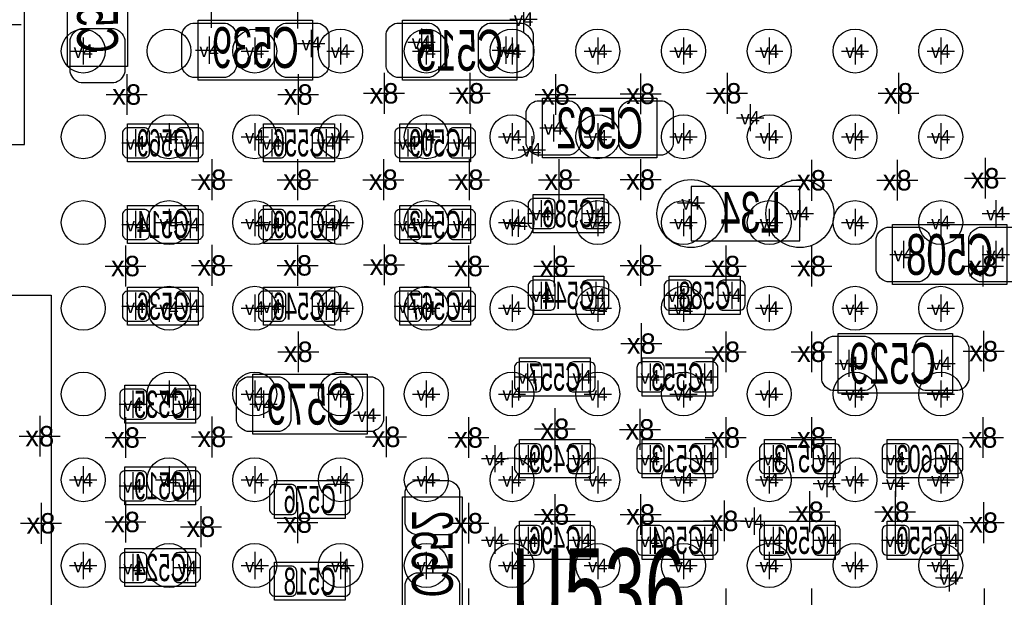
# Model space of a CAD drawing. Extents: x -84 to 336, y -47 to 250.
# Tile 20 of 40: x -29.39 to -20.21, y 34.1 to 39.49. Entities that reach past the tile are written whole.
import ezdxf
from ezdxf.enums import TextEntityAlignment as Align

# ---------------------------------------------------------------- set-up
doc = ezdxf.new("R2010")
doc.units = 0
for name, color, linetype in [('MA_NCLEGEND-1-2', 7, 'CONTINUOUS'), ('MA_NCLEGEND-14-15', 7, 'CONTINUOUS'), ('MA_NCLEGEND-15-16', 7, 'CONTINUOUS'), ('MA_NCLEGEND-2-3', 7, 'CONTINUOUS'), ('MA_NCLEGEND-3-14', 7, 'CONTINUOUS'), ('PG_ASSEMBLY_BOTTOM', 7, 'CONTINUOUS'), ('PIN_BOTTOM', 7, 'CONTINUOUS'), ('PIN_TOP', 7, 'CONTINUOUS'), ('RD_ASSEMBLY_BOTTOM', 7, 'CONTINUOUS'), ('RD_ASSEMBLY_TOP', 7, 'CONTINUOUS')]:
    doc.layers.add(name, color=color, linetype=linetype)

# ---------------------------------------------------------------- blocks, each defined once
blk = doc.blocks.new('FIGURE_CROSS')
for points in [[(0, 0.5), (0, -0.5)], [(-0.5, 0), (0.5, 0)]]:
    blk.add_lwpolyline(points)

msp = doc.modelspace()

# ---------------------------------------------------------------- linework, layer by layer
at = {"layer": 'PG_ASSEMBLY_BOTTOM'}
for points in [[(-29.346144, 38.325044), (-29.346144, 40.085264), (-32.406336, 40.085264), (-32.406336, 38.325044), (-29.346144, 38.325044)], [(-27.72664, 38.163754), (-28.38704, 38.163754), (-28.38704, 38.519354), (-27.72664, 38.519354), (-27.72664, 38.163754)], [(-27.11704, 38.519354), (-26.45664, 38.519354), (-26.45664, 38.163754), (-27.11704, 38.163754), (-27.11704, 38.519354)], [(-25.18664, 38.163754), (-25.84704, 38.163754), (-25.84704, 38.519354), (-25.18664, 38.519354), (-25.18664, 38.163754)], [(-24.60244, 37.858954), (-23.94204, 37.858954), (-23.94204, 37.503354), (-24.60244, 37.503354), (-24.60244, 37.858954)], [(-22.11324, 37.935154), (-23.12924, 37.935154), (-23.12924, 37.427154), (-22.11324, 37.427154), (-22.11324, 37.935154)], [(-27.72664, 37.401754), (-28.38704, 37.401754), (-28.38704, 37.757354), (-27.72664, 37.757354), (-27.72664, 37.401754)], [(-27.11704, 37.757354), (-26.45664, 37.757354), (-26.45664, 37.401754), (-27.11704, 37.401754), (-27.11704, 37.757354)], [(-25.18664, 37.401754), (-25.84704, 37.401754), (-25.84704, 37.757354), (-25.18664, 37.757354), (-25.18664, 37.401754)], [(-23.94204, 36.741354), (-24.60244, 36.741354), (-24.60244, 37.096954), (-23.94204, 37.096954), (-23.94204, 36.741354)], [(-23.33244, 37.096954), (-22.67204, 37.096954), (-22.67204, 36.741354), (-23.33244, 36.741354), (-23.33244, 37.096954)], [(-27.72664, 36.639754), (-28.38704, 36.639754), (-28.38704, 36.995354), (-27.72664, 36.995354), (-27.72664, 36.639754)], [(-27.11704, 36.995354), (-26.45664, 36.995354), (-26.45664, 36.639754), (-27.11704, 36.639754), (-27.11704, 36.995354)], [(-25.18664, 36.639754), (-25.84704, 36.639754), (-25.84704, 36.995354), (-25.18664, 36.995354), (-25.18664, 36.639754)], [(-24.06904, 35.979354), (-24.72944, 35.979354), (-24.72944, 36.334954), (-24.06904, 36.334954), (-24.06904, 35.979354)], [(-23.58644, 36.334954), (-22.92604, 36.334954), (-22.92604, 35.979354), (-23.58644, 35.979354), (-23.58644, 36.334954)], [(-27.75204, 35.725354), (-28.41244, 35.725354), (-28.41244, 36.080954), (-27.75204, 36.080954), (-27.75204, 35.725354)], [(-24.06904, 35.217354), (-24.72944, 35.217354), (-24.72944, 35.572954), (-24.06904, 35.572954), (-24.06904, 35.217354)], [(-23.58644, 35.572954), (-22.92604, 35.572954), (-22.92604, 35.217354), (-23.58644, 35.217354), (-23.58644, 35.572954)], [(-21.78304, 35.217354), (-22.44344, 35.217354), (-22.44344, 35.572954), (-21.78304, 35.572954), (-21.78304, 35.217354)], [(-21.30044, 35.572954), (-20.64004, 35.572954), (-20.64004, 35.217354), (-21.30044, 35.217354), (-21.30044, 35.572954)], [(-27.75204, 34.963354), (-28.41244, 34.963354), (-28.41244, 35.318954), (-27.75204, 35.318954), (-27.75204, 34.963354)], [(-26.35504, 34.836354), (-27.01544, 34.836354), (-27.01544, 35.191954), (-26.35504, 35.191954), (-26.35504, 34.836354)], [(-24.06904, 34.455354), (-24.72944, 34.455354), (-24.72944, 34.810954), (-24.06904, 34.810954), (-24.06904, 34.455354)], [(-23.58644, 34.810954), (-22.92604, 34.810954), (-22.92604, 34.455354), (-23.58644, 34.455354), (-23.58644, 34.810954)], [(-21.78304, 34.455354), (-22.44344, 34.455354), (-22.44344, 34.810954), (-21.78304, 34.810954), (-21.78304, 34.455354)], [(-21.30044, 34.810954), (-20.64004, 34.810954), (-20.64004, 34.455354), (-21.30044, 34.455354), (-21.30044, 34.810954)], [(-27.75204, 34.201354), (-28.41244, 34.201354), (-28.41244, 34.556954), (-27.75204, 34.556954), (-27.75204, 34.201354)], [(-26.35504, 34.074354), (-27.01544, 34.074354), (-27.01544, 34.429954), (-26.35504, 34.429954), (-26.35504, 34.074354)]]:
    msp.add_lwpolyline(points, dxfattribs=at)
for points in [[(-28.38704, 40.119554), (-28.38704, 39.052754), (-28.94584, 39.052754), (-28.94584, 40.119554)], [(-27.72664, 39.484554), (-26.65984, 39.484554), (-26.65984, 38.925754), (-27.72664, 38.925754)], [(-24.75484, 38.925754), (-25.82164, 38.925754), (-25.82164, 39.484554), (-24.75484, 39.484554)], [(-23.44674, 38.201092), (-24.51354, 38.201092), (-24.51354, 38.759892), (-23.44674, 38.759892)], [(-20.18284, 37.020754), (-21.24964, 37.020754), (-21.24964, 37.579554), (-20.18284, 37.579554)], [(-29.09824, 36.919154), (-29.09824, 32.601154), (-33.41624, 32.601154), (-33.41624, 36.919154)], [(-21.75764, 36.563554), (-20.69084, 36.563554), (-20.69084, 36.004754), (-21.75764, 36.004754)], [(-27.21864, 36.182554), (-26.15184, 36.182554), (-26.15184, 35.623754), (-27.21864, 35.623754)], [(-25.26284, 35.039554), (-25.26284, 33.972754), (-25.82164, 33.972754), (-25.82164, 35.039554)]]:
    msp.add_lwpolyline(points, close=True, dxfattribs=at)
at = {"layer": 'PIN_BOTTOM'}
for points in [[(-28.41244, 39.306754), (-28.41244, 39.001954, -0.294587), (-28.51404, 38.900354), (-28.81884, 38.900354, -0.294587), (-28.92044, 39.001954), (-28.92044, 39.306754, -0.294587), (-28.81884, 39.408354), (-28.51404, 39.408354, -0.294587)], [(-27.77744, 39.459154), (-27.47264, 39.459154, -0.294587), (-27.37104, 39.357554), (-27.37104, 39.052754, -0.294587), (-27.47264, 38.951154), (-27.77744, 38.951154, -0.294587), (-27.87904, 39.052754), (-27.87904, 39.357554, -0.294587)], [(-26.91384, 39.459154), (-26.60904, 39.459154, -0.294587), (-26.50744, 39.357554), (-26.50744, 39.052754, -0.294587), (-26.60904, 38.951154), (-26.91384, 38.951154, -0.294587), (-27.01544, 39.052754), (-27.01544, 39.357554, -0.294587)], [(-25.56764, 38.951154), (-25.87244, 38.951154, -0.294587), (-25.97404, 39.052754), (-25.97404, 39.357554, -0.294587), (-25.87244, 39.459154), (-25.56764, 39.459154, -0.294587), (-25.46604, 39.357554), (-25.46604, 39.052754, -0.294587)], [(-24.70404, 38.951154), (-25.00884, 38.951154, -0.294587), (-25.11044, 39.052754), (-25.11044, 39.357554, -0.294587), (-25.00884, 39.459154), (-24.70404, 39.459154, -0.294587), (-24.60244, 39.357554), (-24.60244, 39.052754, -0.294587)], [(-24.25954, 38.226492), (-24.56434, 38.226492, -0.294587), (-24.66594, 38.328092), (-24.66594, 38.632892, -0.294587), (-24.56434, 38.734492), (-24.25954, 38.734492, -0.294587), (-24.15794, 38.632892), (-24.15794, 38.328092, -0.294587)], [(-23.39594, 38.226492), (-23.70074, 38.226492, -0.294587), (-23.80234, 38.328092), (-23.80234, 38.632892, -0.294587), (-23.70074, 38.734492), (-23.39594, 38.734492, -0.294587), (-23.29434, 38.632892), (-23.29434, 38.328092, -0.294587)], [(-28.179776, 38.430454, 0.414214), (-28.230576, 38.481254), (-28.382976, 38.481254, 0.414214), (-28.433776, 38.430454), (-28.433776, 38.252654, 0.414214), (-28.382976, 38.201854), (-28.230576, 38.201854, 0.414214), (-28.179776, 38.252654)], [(-27.679904, 38.430454, 0.414214), (-27.730704, 38.481254), (-27.883104, 38.481254, 0.414214), (-27.933904, 38.430454), (-27.933904, 38.252654, 0.414214), (-27.883104, 38.201854), (-27.730704, 38.201854, 0.414214), (-27.679904, 38.252654)], [(-27.163776, 38.252654, 0.414214), (-27.112976, 38.201854), (-26.960576, 38.201854, 0.414214), (-26.909776, 38.252654), (-26.909776, 38.430454, 0.414214), (-26.960576, 38.481254), (-27.112976, 38.481254, 0.414214), (-27.163776, 38.430454)], [(-26.663904, 38.252654, 0.414214), (-26.613104, 38.201854), (-26.460704, 38.201854, 0.414214), (-26.409904, 38.252654), (-26.409904, 38.430454, 0.414214), (-26.460704, 38.481254), (-26.613104, 38.481254, 0.414214), (-26.663904, 38.430454)], [(-25.639776, 38.430454, 0.414214), (-25.690576, 38.481254), (-25.842976, 38.481254, 0.414214), (-25.893776, 38.430454), (-25.893776, 38.252654, 0.414214), (-25.842976, 38.201854), (-25.690576, 38.201854, 0.414214), (-25.639776, 38.252654)], [(-25.139904, 38.430454, 0.414214), (-25.190704, 38.481254), (-25.343104, 38.481254, 0.414214), (-25.393904, 38.430454), (-25.393904, 38.252654, 0.414214), (-25.343104, 38.201854), (-25.190704, 38.201854, 0.414214), (-25.139904, 38.252654)], [(-24.649176, 37.592254, 0.414214), (-24.598376, 37.541454), (-24.445976, 37.541454, 0.414214), (-24.395176, 37.592254), (-24.395176, 37.770054, 0.414214), (-24.445976, 37.820854), (-24.598376, 37.820854, 0.414214), (-24.649176, 37.770054)], [(-24.149304, 37.592254, 0.414214), (-24.098504, 37.541454), (-23.946104, 37.541454, 0.414214), (-23.895304, 37.592254), (-23.895304, 37.770054, 0.414214), (-23.946104, 37.820854), (-24.098504, 37.820854, 0.414214), (-24.149304, 37.770054)], [(-28.179776, 37.668454, 0.414214), (-28.230576, 37.719254), (-28.382976, 37.719254, 0.414214), (-28.433776, 37.668454), (-28.433776, 37.490654, 0.414214), (-28.382976, 37.439854), (-28.230576, 37.439854, 0.414214), (-28.179776, 37.490654)], [(-27.679904, 37.668454, 0.414214), (-27.730704, 37.719254), (-27.883104, 37.719254, 0.414214), (-27.933904, 37.668454), (-27.933904, 37.490654, 0.414214), (-27.883104, 37.439854), (-27.730704, 37.439854, 0.414214), (-27.679904, 37.490654)], [(-27.163776, 37.490654, 0.414214), (-27.112976, 37.439854), (-26.960576, 37.439854, 0.414214), (-26.909776, 37.490654), (-26.909776, 37.668454, 0.414214), (-26.960576, 37.719254), (-27.112976, 37.719254, 0.414214), (-27.163776, 37.668454)], [(-26.663904, 37.490654, 0.414214), (-26.613104, 37.439854), (-26.460704, 37.439854, 0.414214), (-26.409904, 37.490654), (-26.409904, 37.668454, 0.414214), (-26.460704, 37.719254), (-26.613104, 37.719254, 0.414214), (-26.663904, 37.668454)], [(-25.639776, 37.668454, 0.414214), (-25.690576, 37.719254), (-25.842976, 37.719254, 0.414214), (-25.893776, 37.668454), (-25.893776, 37.490654, 0.414214), (-25.842976, 37.439854), (-25.690576, 37.439854, 0.414214), (-25.639776, 37.490654)], [(-25.139904, 37.668454, 0.414214), (-25.190704, 37.719254), (-25.343104, 37.719254, 0.414214), (-25.393904, 37.668454), (-25.393904, 37.490654, 0.414214), (-25.343104, 37.439854), (-25.190704, 37.439854, 0.414214), (-25.139904, 37.490654)], [(-20.99564, 37.046154), (-21.30044, 37.046154, -0.294587), (-21.40204, 37.147754), (-21.40204, 37.452554, -0.294587), (-21.30044, 37.554154), (-20.99564, 37.554154, -0.294587), (-20.89404, 37.452554), (-20.89404, 37.147754, -0.294587)], [(-20.13204, 37.046154), (-20.43684, 37.046154, -0.294587), (-20.53844, 37.147754), (-20.53844, 37.452554, -0.294587), (-20.43684, 37.554154), (-20.13204, 37.554154, -0.294587), (-20.03044, 37.452554), (-20.03044, 37.147754, -0.294587)], [(-24.395176, 37.008054, 0.414214), (-24.445976, 37.058854), (-24.598376, 37.058854, 0.414214), (-24.649176, 37.008054), (-24.649176, 36.830254, 0.414214), (-24.598376, 36.779454), (-24.445976, 36.779454, 0.414214), (-24.395176, 36.830254)], [(-23.895304, 37.008054, 0.414214), (-23.946104, 37.058854), (-24.098504, 37.058854, 0.414214), (-24.149304, 37.008054), (-24.149304, 36.830254, 0.414214), (-24.098504, 36.779454), (-23.946104, 36.779454, 0.414214), (-23.895304, 36.830254)], [(-23.379176, 36.830254, 0.414214), (-23.328376, 36.779454), (-23.175976, 36.779454, 0.414214), (-23.125176, 36.830254), (-23.125176, 37.008054, 0.414214), (-23.175976, 37.058854), (-23.328376, 37.058854, 0.414214), (-23.379176, 37.008054)], [(-22.879304, 36.830254, 0.414214), (-22.828504, 36.779454), (-22.676104, 36.779454, 0.414214), (-22.625304, 36.830254), (-22.625304, 37.008054, 0.414214), (-22.676104, 37.058854), (-22.828504, 37.058854, 0.414214), (-22.879304, 37.008054)], [(-28.179776, 36.906454, 0.414214), (-28.230576, 36.957254), (-28.382976, 36.957254, 0.414214), (-28.433776, 36.906454), (-28.433776, 36.728654, 0.414214), (-28.382976, 36.677854), (-28.230576, 36.677854, 0.414214), (-28.179776, 36.728654)], [(-27.679904, 36.906454, 0.414214), (-27.730704, 36.957254), (-27.883104, 36.957254, 0.414214), (-27.933904, 36.906454), (-27.933904, 36.728654, 0.414214), (-27.883104, 36.677854), (-27.730704, 36.677854, 0.414214), (-27.679904, 36.728654)], [(-27.163776, 36.728654, 0.414214), (-27.112976, 36.677854), (-26.960576, 36.677854, 0.414214), (-26.909776, 36.728654), (-26.909776, 36.906454, 0.414214), (-26.960576, 36.957254), (-27.112976, 36.957254, 0.414214), (-27.163776, 36.906454)], [(-26.663904, 36.728654, 0.414214), (-26.613104, 36.677854), (-26.460704, 36.677854, 0.414214), (-26.409904, 36.728654), (-26.409904, 36.906454, 0.414214), (-26.460704, 36.957254), (-26.613104, 36.957254, 0.414214), (-26.663904, 36.906454)], [(-25.639776, 36.906454, 0.414214), (-25.690576, 36.957254), (-25.842976, 36.957254, 0.414214), (-25.893776, 36.906454), (-25.893776, 36.728654, 0.414214), (-25.842976, 36.677854), (-25.690576, 36.677854, 0.414214), (-25.639776, 36.728654)], [(-25.139904, 36.906454, 0.414214), (-25.190704, 36.957254), (-25.343104, 36.957254, 0.414214), (-25.393904, 36.906454), (-25.393904, 36.728654, 0.414214), (-25.343104, 36.677854), (-25.190704, 36.677854, 0.414214), (-25.139904, 36.728654)], [(-21.80844, 36.538154), (-21.50364, 36.538154, -0.294587), (-21.40204, 36.436554), (-21.40204, 36.131754, -0.294587), (-21.50364, 36.030154), (-21.80844, 36.030154, -0.294587), (-21.91004, 36.131754), (-21.91004, 36.436554, -0.294587)], [(-20.94484, 36.538154), (-20.64004, 36.538154, -0.294587), (-20.53844, 36.436554), (-20.53844, 36.131754, -0.294587), (-20.64004, 36.030154), (-20.94484, 36.030154, -0.294587), (-21.04644, 36.131754), (-21.04644, 36.436554, -0.294587)], [(-24.522176, 36.246054, 0.414214), (-24.572976, 36.296854), (-24.725376, 36.296854, 0.414214), (-24.776176, 36.246054), (-24.776176, 36.068254, 0.414214), (-24.725376, 36.017454), (-24.572976, 36.017454, 0.414214), (-24.522176, 36.068254)], [(-24.022304, 36.246054, 0.414214), (-24.073104, 36.296854), (-24.225504, 36.296854, 0.414214), (-24.276304, 36.246054), (-24.276304, 36.068254, 0.414214), (-24.225504, 36.017454), (-24.073104, 36.017454, 0.414214), (-24.022304, 36.068254)], [(-23.633176, 36.068254, 0.414214), (-23.582376, 36.017454), (-23.429976, 36.017454, 0.414214), (-23.379176, 36.068254), (-23.379176, 36.246054, 0.414214), (-23.429976, 36.296854), (-23.582376, 36.296854, 0.414214), (-23.633176, 36.246054)], [(-23.133304, 36.068254, 0.414214), (-23.082504, 36.017454), (-22.930104, 36.017454, 0.414214), (-22.879304, 36.068254), (-22.879304, 36.246054, 0.414214), (-22.930104, 36.296854), (-23.082504, 36.296854, 0.414214), (-23.133304, 36.246054)], [(-27.26944, 36.157154), (-26.96464, 36.157154, -0.294587), (-26.86304, 36.055554), (-26.86304, 35.750754, -0.294587), (-26.96464, 35.649154), (-27.26944, 35.649154, -0.294587), (-27.37104, 35.750754), (-27.37104, 36.055554, -0.294587)], [(-26.40584, 36.157154), (-26.10104, 36.157154, -0.294587), (-25.99944, 36.055554), (-25.99944, 35.750754, -0.294587), (-26.10104, 35.649154), (-26.40584, 35.649154, -0.294587), (-26.50744, 35.750754), (-26.50744, 36.055554, -0.294587)], [(-28.205176, 35.992054, 0.414214), (-28.255976, 36.042854), (-28.408376, 36.042854, 0.414214), (-28.459176, 35.992054), (-28.459176, 35.814254, 0.414214), (-28.408376, 35.763454), (-28.255976, 35.763454, 0.414214), (-28.205176, 35.814254)], [(-27.705304, 35.992054, 0.414214), (-27.756104, 36.042854), (-27.908504, 36.042854, 0.414214), (-27.959304, 35.992054), (-27.959304, 35.814254, 0.414214), (-27.908504, 35.763454), (-27.756104, 35.763454, 0.414214), (-27.705304, 35.814254)], [(-24.522176, 35.484054, 0.414214), (-24.572976, 35.534854), (-24.725376, 35.534854, 0.414214), (-24.776176, 35.484054), (-24.776176, 35.306254, 0.414214), (-24.725376, 35.255454), (-24.572976, 35.255454, 0.414214), (-24.522176, 35.306254)], [(-24.022304, 35.484054, 0.414214), (-24.073104, 35.534854), (-24.225504, 35.534854, 0.414214), (-24.276304, 35.484054), (-24.276304, 35.306254, 0.414214), (-24.225504, 35.255454), (-24.073104, 35.255454, 0.414214), (-24.022304, 35.306254)], [(-23.633176, 35.306254, 0.414214), (-23.582376, 35.255454), (-23.429976, 35.255454, 0.414214), (-23.379176, 35.306254), (-23.379176, 35.484054, 0.414214), (-23.429976, 35.534854), (-23.582376, 35.534854, 0.414214), (-23.633176, 35.484054)], [(-23.133304, 35.306254, 0.414214), (-23.082504, 35.255454), (-22.930104, 35.255454, 0.414214), (-22.879304, 35.306254), (-22.879304, 35.484054, 0.414214), (-22.930104, 35.534854), (-23.082504, 35.534854, 0.414214), (-23.133304, 35.484054)], [(-22.236176, 35.484054, 0.414214), (-22.286976, 35.534854), (-22.439376, 35.534854, 0.414214), (-22.490176, 35.484054), (-22.490176, 35.306254, 0.414214), (-22.439376, 35.255454), (-22.286976, 35.255454, 0.414214), (-22.236176, 35.306254)], [(-21.736304, 35.484054, 0.414214), (-21.787104, 35.534854), (-21.939504, 35.534854, 0.414214), (-21.990304, 35.484054), (-21.990304, 35.306254, 0.414214), (-21.939504, 35.255454), (-21.787104, 35.255454, 0.414214), (-21.736304, 35.306254)], [(-21.347176, 35.306254, 0.414214), (-21.296376, 35.255454), (-21.143976, 35.255454, 0.414214), (-21.093176, 35.306254), (-21.093176, 35.484054, 0.414214), (-21.143976, 35.534854), (-21.296376, 35.534854, 0.414214), (-21.347176, 35.484054)], [(-20.847304, 35.306254, 0.414214), (-20.796504, 35.255454), (-20.644104, 35.255454, 0.414214), (-20.593304, 35.306254), (-20.593304, 35.484054, 0.414214), (-20.644104, 35.534854), (-20.796504, 35.534854, 0.414214), (-20.847304, 35.484054)], [(-28.205176, 35.230054, 0.414214), (-28.255976, 35.280854), (-28.408376, 35.280854, 0.414214), (-28.459176, 35.230054), (-28.459176, 35.052254, 0.414214), (-28.408376, 35.001454), (-28.255976, 35.001454, 0.414214), (-28.205176, 35.052254)], [(-27.705304, 35.230054, 0.414214), (-27.756104, 35.280854), (-27.908504, 35.280854, 0.414214), (-27.959304, 35.230054), (-27.959304, 35.052254, 0.414214), (-27.908504, 35.001454), (-27.756104, 35.001454, 0.414214), (-27.705304, 35.052254)], [(-25.28824, 35.090354), (-25.28824, 34.785554, -0.294587), (-25.38984, 34.683954), (-25.69464, 34.683954, -0.294587), (-25.79624, 34.785554), (-25.79624, 35.090354, -0.294587), (-25.69464, 35.191954), (-25.38984, 35.191954, -0.294587)], [(-26.808176, 35.103054, 0.414214), (-26.858976, 35.153854), (-27.011376, 35.153854, 0.414214), (-27.062176, 35.103054), (-27.062176, 34.925254, 0.414214), (-27.011376, 34.874454), (-26.858976, 34.874454, 0.414214), (-26.808176, 34.925254)], [(-26.308304, 35.103054, 0.414214), (-26.359104, 35.153854), (-26.511504, 35.153854, 0.414214), (-26.562304, 35.103054), (-26.562304, 34.925254, 0.414214), (-26.511504, 34.874454), (-26.359104, 34.874454, 0.414214), (-26.308304, 34.925254)], [(-24.522176, 34.722054, 0.414214), (-24.572976, 34.772854), (-24.725376, 34.772854, 0.414214), (-24.776176, 34.722054), (-24.776176, 34.544254, 0.414214), (-24.725376, 34.493454), (-24.572976, 34.493454, 0.414214), (-24.522176, 34.544254)], [(-24.022304, 34.722054, 0.414214), (-24.073104, 34.772854), (-24.225504, 34.772854, 0.414214), (-24.276304, 34.722054), (-24.276304, 34.544254, 0.414214), (-24.225504, 34.493454), (-24.073104, 34.493454, 0.414214), (-24.022304, 34.544254)], [(-23.633176, 34.544254, 0.414214), (-23.582376, 34.493454), (-23.429976, 34.493454, 0.414214), (-23.379176, 34.544254), (-23.379176, 34.722054, 0.414214), (-23.429976, 34.772854), (-23.582376, 34.772854, 0.414214), (-23.633176, 34.722054)], [(-23.133304, 34.544254, 0.414214), (-23.082504, 34.493454), (-22.930104, 34.493454, 0.414214), (-22.879304, 34.544254), (-22.879304, 34.722054, 0.414214), (-22.930104, 34.772854), (-23.082504, 34.772854, 0.414214), (-23.133304, 34.722054)], [(-22.236176, 34.722054, 0.414214), (-22.286976, 34.772854), (-22.439376, 34.772854, 0.414214), (-22.490176, 34.722054), (-22.490176, 34.544254, 0.414214), (-22.439376, 34.493454), (-22.286976, 34.493454, 0.414214), (-22.236176, 34.544254)], [(-21.736304, 34.722054, 0.414214), (-21.787104, 34.772854), (-21.939504, 34.772854, 0.414214), (-21.990304, 34.722054), (-21.990304, 34.544254, 0.414214), (-21.939504, 34.493454), (-21.787104, 34.493454, 0.414214), (-21.736304, 34.544254)], [(-21.347176, 34.544254, 0.414214), (-21.296376, 34.493454), (-21.143976, 34.493454, 0.414214), (-21.093176, 34.544254), (-21.093176, 34.722054, 0.414214), (-21.143976, 34.772854), (-21.296376, 34.772854, 0.414214), (-21.347176, 34.722054)], [(-20.847304, 34.544254, 0.414214), (-20.796504, 34.493454), (-20.644104, 34.493454, 0.414214), (-20.593304, 34.544254), (-20.593304, 34.722054, 0.414214), (-20.644104, 34.772854), (-20.796504, 34.772854, 0.414214), (-20.847304, 34.722054)], [(-28.205176, 34.468054, 0.414214), (-28.255976, 34.518854), (-28.408376, 34.518854, 0.414214), (-28.459176, 34.468054), (-28.459176, 34.290254, 0.414214), (-28.408376, 34.239454), (-28.255976, 34.239454, 0.414214), (-28.205176, 34.290254)], [(-27.705304, 34.468054, 0.414214), (-27.756104, 34.518854), (-27.908504, 34.518854, 0.414214), (-27.959304, 34.468054), (-27.959304, 34.290254, 0.414214), (-27.908504, 34.239454), (-27.756104, 34.239454, 0.414214), (-27.705304, 34.290254)], [(-26.808176, 34.341054, 0.414214), (-26.858976, 34.391854), (-27.011376, 34.391854, 0.414214), (-27.062176, 34.341054), (-27.062176, 34.163254, 0.414214), (-27.011376, 34.112454), (-26.858976, 34.112454, 0.414214), (-26.808176, 34.163254)], [(-26.308304, 34.341054, 0.414214), (-26.359104, 34.391854), (-26.511504, 34.391854, 0.414214), (-26.562304, 34.341054), (-26.562304, 34.163254, 0.414214), (-26.511504, 34.112454), (-26.359104, 34.112454, 0.414214), (-26.308304, 34.163254)], [(-25.28824, 34.226754), (-25.28824, 33.921954, -0.294587), (-25.38984, 33.820354), (-25.69464, 33.820354, -0.294587), (-25.79624, 33.921954), (-25.79624, 34.226754, -0.294587), (-25.69464, 34.328354), (-25.38984, 34.328354, -0.294587)]]:
    msp.add_lwpolyline(points, format="xyb", close=True, dxfattribs=at)
for centre in [(-23.12924, 37.681154), (-22.11324, 37.681154)]:
    msp.add_circle(centre, 0.3175, dxfattribs=at)
at = {"layer": 'PIN_TOP'}
for centre in [(-28.799282, 39.198042), (-27.999182, 39.198042), (-27.199336, 39.198042), (-26.399236, 39.198042), (-25.599136, 39.198042), (-24.79929, 39.198042), (-23.99919, 39.198042), (-23.199344, 39.198042), (-22.399244, 39.198042), (-21.599144, 39.198042), (-20.799298, 39.198042), (-28.799282, 38.398196), (-27.999182, 38.398196), (-27.199336, 38.398196), (-26.399236, 38.398196), (-25.599136, 38.398196), (-24.79929, 38.398196), (-23.99919, 38.398196), (-23.199344, 38.398196), (-22.399244, 38.398196), (-21.599144, 38.398196), (-20.799298, 38.398196), (-28.799282, 37.598096), (-27.999182, 37.598096), (-27.199336, 37.598096), (-26.399236, 37.598096), (-25.599136, 37.598096), (-24.79929, 37.598096), (-23.99919, 37.598096), (-23.199344, 37.598096), (-22.399244, 37.598096), (-21.599144, 37.598096), (-20.799298, 37.598096), (-28.799282, 36.79825), (-27.999182, 36.79825), (-27.199336, 36.79825), (-26.399236, 36.79825), (-25.599136, 36.79825), (-24.79929, 36.79825), (-23.99919, 36.79825), (-23.199344, 36.79825), (-22.399244, 36.79825), (-21.599144, 36.79825), (-20.799298, 36.79825), (-28.799282, 35.99815), (-27.999182, 35.99815), (-27.199336, 35.99815), (-26.399236, 35.99815), (-25.599136, 35.99815), (-24.79929, 35.99815), (-23.99919, 35.99815), (-23.199344, 35.99815), (-22.399244, 35.99815), (-21.599144, 35.99815), (-20.799298, 35.99815), (-28.799282, 35.19805), (-27.999182, 35.19805), (-27.199336, 35.19805), (-26.399236, 35.19805), (-25.599136, 35.19805), (-24.79929, 35.19805), (-23.99919, 35.19805), (-23.199344, 35.19805), (-22.399244, 35.19805), (-21.599144, 35.19805), (-20.799298, 35.19805), (-28.799282, 34.398204), (-27.999182, 34.398204), (-27.199336, 34.398204), (-26.399236, 34.398204), (-25.599136, 34.398204), (-24.79929, 34.398204), (-23.99919, 34.398204), (-23.199344, 34.398204), (-22.399244, 34.398204), (-21.599144, 34.398204), (-20.799298, 34.398204)]:
    msp.add_circle(centre, 0.204978, dxfattribs=at)

# ---------------------------------------------------------------- block references
at = {"layer": 'MA_NCLEGEND-1-2', "xscale": 0.254, "yscale": 0.254}
for p in [(-28.799282, 39.198042), (-27.199336, 39.198042), (-26.399236, 39.198042), (-25.599136, 39.198042), (-24.79929, 39.198042), (-23.99919, 39.198042), (-23.19909, 39.198042), (-22.399244, 39.198042), (-21.599144, 39.198042), (-20.799298, 39.198042), (-27.999182, 38.398196), (-27.199336, 38.398196), (-26.399236, 38.398196), (-25.599136, 38.397942), (-24.79929, 38.398196), (-23.99919, 38.398196), (-23.199344, 38.398196), (-22.399244, 38.398196), (-21.599144, 38.398196), (-20.799298, 38.398196), (-27.999182, 37.598096), (-27.199336, 37.598096), (-26.399236, 37.598096), (-25.599136, 37.598096), (-24.799036, 37.598096), (-23.99919, 37.598096), (-23.19909, 37.598096), (-22.399244, 37.598096), (-21.599144, 37.598096), (-20.799298, 37.598096), (-27.999182, 36.79825), (-27.199336, 36.79825), (-26.399236, 36.79825), (-25.599136, 36.79825), (-24.799036, 36.79825), (-23.99919, 36.79825), (-23.19909, 36.79825), (-22.399244, 36.79825), (-21.599144, 36.79825), (-20.799298, 36.79825), (-27.999182, 35.99815), (-27.199336, 35.99815), (-26.399236, 35.99815), (-25.599136, 35.99815), (-24.799036, 35.99815), (-23.99919, 35.99815), (-23.19909, 35.99815), (-22.399244, 35.99815), (-21.599144, 35.99815), (-20.799298, 35.99815), (-28.799282, 35.19805), (-27.999182, 35.198304), (-27.199336, 35.19805), (-26.399236, 35.19805), (-25.599136, 35.198304), (-24.799036, 35.198304), (-23.99919, 35.19805), (-23.19909, 35.19805), (-22.399244, 35.198304), (-21.599144, 35.198304), (-20.799298, 35.19805), (-28.799282, 34.398204), (-27.199336, 34.398204), (-26.399236, 34.398204), (-25.599136, 34.398204), (-24.799036, 34.398458), (-23.99919, 34.398204), (-23.19909, 34.398204), (-22.399244, 34.39795), (-21.599144, 34.39795), (-20.799298, 34.398204)]:
    msp.add_blockref('FIGURE_CROSS', p, dxfattribs=at)
at = {"layer": 'MA_NCLEGEND-14-15', "xscale": 0.254, "yscale": 0.254}
for p in [(-25.64384, 39.281354), (-27.62504, 39.205154), (-26.67254, 39.267892), (-24.85644, 39.205154), (-28.31084, 38.341554), (-27.80284, 38.341554), (-27.04084, 38.341554), (-26.53284, 38.341554), (-25.77084, 38.341554), (-25.26284, 38.341554), (-24.61514, 38.277292), (-23.12924, 37.782754), (-24.01824, 37.681154), (-22.11324, 37.681154), (-20.28444, 37.681154), (-28.31084, 37.579554), (-27.80284, 37.579554), (-27.04084, 37.579554), (-26.53284, 37.579554), (-25.77084, 37.579554), (-25.26284, 37.579554), (-24.74214, 37.591492), (-21.14804, 37.300154), (-24.52624, 36.919154), (-24.01824, 36.919154), (-23.25624, 36.919154), (-22.74824, 36.919154), (-28.31084, 36.817554), (-27.80284, 36.817554), (-27.04084, 36.817554), (-26.53284, 36.817554), (-25.77084, 36.817554), (-25.26284, 36.817554), (-21.65604, 36.284154), (-20.79244, 36.284154), (-24.65324, 36.157154), (-24.14524, 36.157154), (-23.51024, 36.157154), (-23.00224, 36.157154), (-28.33624, 35.903154), (-27.82824, 35.903154), (-27.11704, 35.903154), (-26.15184, 35.801554), (-24.95804, 35.395154), (-24.149304, 35.395154), (-23.51024, 35.395154), (-23.00224, 35.395154), (-22.363176, 35.395154), (-20.71624, 35.395154), (-21.863304, 35.16249), (-21.220176, 35.166554), (-28.33624, 35.141154), (-27.82824, 35.141154), (-22.540976, 34.810954), (-24.95804, 34.633154), (-24.149304, 34.633154), (-23.51024, 34.633154), (-23.00224, 34.633154), (-21.85924, 34.633154), (-21.22424, 34.633154), (-28.33624, 34.379154), (-27.82824, 34.379154), (-20.720304, 34.281618)]:
    msp.add_blockref('FIGURE_CROSS', p, dxfattribs=at)
at = {"layer": 'MA_NCLEGEND-15-16', "xscale": 0.254, "yscale": 0.254}
for p in [(-25.64384, 39.281354), (-27.62504, 39.205154), (-26.67254, 39.267892), (-24.85644, 39.205154), (-24.41194, 38.480492), (-28.31084, 38.341554), (-27.80284, 38.341554), (-27.04084, 38.341554), (-26.53284, 38.341554), (-25.77084, 38.341554), (-25.26284, 38.341554), (-23.12924, 37.782754), (-24.52624, 37.681154), (-24.01824, 37.681154), (-22.11324, 37.681154), (-28.31084, 37.579554), (-27.80284, 37.579554), (-27.04084, 37.579554), (-26.53284, 37.579554), (-25.77084, 37.579554), (-25.26284, 37.579554), (-21.14804, 37.300154), (-20.28444, 37.300154), (-24.52624, 36.919154), (-24.01824, 36.919154), (-23.25624, 36.919154), (-22.74824, 36.919154), (-28.31084, 36.817554), (-27.80284, 36.817554), (-27.04084, 36.817554), (-26.53284, 36.817554), (-25.77084, 36.817554), (-25.26284, 36.817554), (-21.65604, 36.284154), (-20.79244, 36.284154), (-24.65324, 36.157154), (-24.14524, 36.157154), (-23.51024, 36.157154), (-23.00224, 36.157154), (-28.33624, 35.903154), (-27.82824, 35.903154), (-27.11704, 35.903154), (-26.15184, 35.801554), (-24.649176, 35.395154), (-24.149304, 35.395154), (-23.51024, 35.395154), (-23.00224, 35.395154), (-22.363176, 35.395154), (-21.863304, 35.395154), (-21.220176, 35.395154), (-20.71624, 35.395154), (-28.33624, 35.141154), (-27.82824, 35.141154), (-24.649176, 34.633154), (-24.149304, 34.633154), (-23.51024, 34.633154), (-23.00224, 34.633154), (-22.363176, 34.633154), (-21.85924, 34.633154), (-21.22424, 34.633154), (-20.720304, 34.633154), (-28.33624, 34.379154), (-27.82824, 34.379154)]:
    msp.add_blockref('FIGURE_CROSS', p, dxfattribs=at)
at = {"layer": 'MA_NCLEGEND-2-3', "xscale": 0.254, "yscale": 0.254}
for p in [(-24.69134, 39.496492), (-28.799282, 39.198042), (-27.199336, 39.198042), (-26.399236, 39.198042), (-24.79929, 39.198042), (-23.99919, 39.198042), (-23.19909, 39.198042), (-22.399244, 39.198042), (-21.599144, 39.198042), (-20.799298, 39.198042), (-22.577298, 38.57625), (-27.999182, 38.398196), (-27.199336, 38.398196), (-26.399236, 38.398196), (-25.599136, 38.397942), (-24.79929, 38.398196), (-23.99919, 38.398196), (-23.199344, 38.398196), (-27.999182, 37.598096), (-27.199336, 37.598096), (-26.399236, 37.598096), (-25.599136, 37.598096), (-24.799036, 37.598096), (-23.99919, 37.598096), (-23.19909, 37.598096), (-22.399244, 37.598096), (-21.599144, 37.598096), (-20.799298, 37.598096), (-27.999182, 36.79825), (-27.199336, 36.79825), (-26.399236, 36.79825), (-25.599136, 36.79825), (-24.799036, 36.79825), (-23.99919, 36.79825), (-23.19909, 36.79825), (-22.399244, 36.79825), (-21.599144, 36.79825), (-20.799298, 36.79825), (-27.999182, 35.99815), (-27.199336, 35.99815), (-26.399236, 35.99815), (-25.599136, 35.99815), (-24.799036, 35.99815), (-23.99919, 35.99815), (-23.19909, 35.99815), (-22.399244, 35.99815), (-21.599144, 35.99815), (-20.799298, 35.99815), (-28.799282, 35.19805), (-27.999182, 35.198304), (-27.199336, 35.19805), (-26.399236, 35.19805), (-25.599136, 35.198304), (-24.799036, 35.198304), (-23.99919, 35.19805), (-23.19909, 35.19805), (-22.399244, 35.198304), (-21.599144, 35.198304), (-20.799298, 35.19805), (-28.799282, 34.398204), (-27.199336, 34.398204), (-26.399236, 34.398204), (-25.599136, 34.398204), (-24.799036, 34.398458), (-23.99919, 34.398204), (-23.19909, 34.398204), (-22.399244, 34.39795), (-21.599144, 34.39795), (-20.799298, 34.398204)]:
    msp.add_blockref('FIGURE_CROSS', p, dxfattribs=at)
at = {"layer": 'MA_NCLEGEND-3-14', "xscale": 0.381, "yscale": 0.381}
for p in [(-27.604974, 39.603934), (-26.799286, 39.597838), (-29.56814, 39.445692), (-28.393644, 38.792404), (-26.793698, 38.792404), (-25.993344, 38.80358), (-25.19299, 38.803834), (-24.393652, 38.792404), (-23.59914, 38.798246), (-22.793452, 38.80358), (-21.193506, 38.80358), (-27.599132, 37.997892), (-26.79954, 37.997892), (-25.99944, 37.997892), (-25.19934, 37.997892), (-24.36114, 37.997892), (-23.59914, 37.9984), (-22.00529, 37.992304), (-21.204936, 37.992558), (-20.385786, 38.011354), (-27.599132, 37.198046), (-26.79954, 37.1983), (-25.99309, 37.204142), (-23.59914, 37.1983), (-28.405328, 37.192204), (-25.205182, 37.192204), (-24.405336, 37.192204), (-22.80539, 37.192204), (-22.00529, 37.192204), (-20.405344, 37.192204), (-23.593044, 36.468304), (-26.793444, 36.392104), (-22.80539, 36.392358), (-22.00529, 36.392358), (-20.398994, 36.398454), (-24.398986, 35.6743), (-23.60549, 35.668458), (-29.205174, 35.604196), (-28.405328, 35.592258), (-27.599132, 35.597846), (-25.97404, 35.598354), (-25.205182, 35.592258), (-22.80539, 35.592258), (-22.00529, 35.592258), (-20.405344, 35.592258), (-22.02434, 34.899854), (-21.224494, 34.899854), (-24.398986, 34.874454), (-23.599394, 34.874454), (-22.821138, 34.814256), (-29.193236, 34.791904), (-28.405328, 34.80435), (-27.70124, 34.760154), (-26.799794, 34.798254), (-25.205182, 34.792412), (-20.398994, 34.798254), (-25.205182, 33.992312), (-22.80539, 33.992312), (-22.00529, 33.992058), (-20.39366, 33.992312)]:
    msp.add_blockref('FIGURE_CROSS', p, dxfattribs=at)

# ---------------------------------------------------------------- texts
at = {"layer": 'MA_NCLEGEND-1-2'}
for p in [(-28.799282, 39.198042), (-27.199336, 39.198042), (-26.399236, 39.198042), (-25.599136, 39.198042), (-24.79929, 39.198042), (-23.99919, 39.198042), (-23.19909, 39.198042), (-22.399244, 39.198042), (-21.599144, 39.198042), (-20.799298, 39.198042), (-27.999182, 38.398196), (-27.199336, 38.398196), (-26.399236, 38.398196), (-25.599136, 38.397942), (-24.79929, 38.398196), (-23.99919, 38.398196), (-23.199344, 38.398196), (-22.399244, 38.398196), (-21.599144, 38.398196), (-20.799298, 38.398196), (-27.999182, 37.598096), (-27.199336, 37.598096), (-26.399236, 37.598096), (-25.599136, 37.598096), (-24.799036, 37.598096), (-23.99919, 37.598096), (-23.19909, 37.598096), (-22.399244, 37.598096), (-21.599144, 37.598096), (-20.799298, 37.598096), (-27.999182, 36.79825), (-27.199336, 36.79825), (-26.399236, 36.79825), (-25.599136, 36.79825), (-24.799036, 36.79825), (-23.99919, 36.79825), (-23.19909, 36.79825), (-22.399244, 36.79825), (-21.599144, 36.79825), (-20.799298, 36.79825), (-27.999182, 35.99815), (-27.199336, 35.99815), (-26.399236, 35.99815), (-25.599136, 35.99815), (-24.799036, 35.99815), (-23.99919, 35.99815), (-23.19909, 35.99815), (-22.399244, 35.99815), (-21.599144, 35.99815), (-20.799298, 35.99815), (-28.799282, 35.19805), (-27.999182, 35.198304), (-27.199336, 35.19805), (-26.399236, 35.19805), (-25.599136, 35.198304), (-24.799036, 35.198304), (-23.99919, 35.19805), (-23.19909, 35.19805), (-22.399244, 35.198304), (-21.599144, 35.198304), (-20.799298, 35.19805), (-28.799282, 34.398204), (-27.199336, 34.398204), (-26.399236, 34.398204), (-25.599136, 34.398204), (-24.799036, 34.398458), (-23.99919, 34.398204), (-23.19909, 34.398204), (-22.399244, 34.39795), (-21.599144, 34.39795), (-20.799298, 34.398204)]:
    msp.add_text('v4', height=0.127, dxfattribs=at).set_placement(p, align=Align.MIDDLE_CENTER)
at = {"layer": 'MA_NCLEGEND-14-15'}
for p in [(-26.67254, 39.267892), (-25.64384, 39.281354), (-27.62504, 39.205154), (-24.85644, 39.205154), (-28.31084, 38.341554), (-27.80284, 38.341554), (-27.04084, 38.341554), (-26.53284, 38.341554), (-25.77084, 38.341554), (-25.26284, 38.341554), (-24.61514, 38.277292), (-23.12924, 37.782754), (-24.01824, 37.681154), (-22.11324, 37.681154), (-20.28444, 37.681154), (-28.31084, 37.579554), (-27.80284, 37.579554), (-27.04084, 37.579554), (-26.53284, 37.579554), (-25.77084, 37.579554), (-25.26284, 37.579554), (-24.74214, 37.591492), (-21.14804, 37.300154), (-24.52624, 36.919154), (-24.01824, 36.919154), (-23.25624, 36.919154), (-22.74824, 36.919154), (-28.31084, 36.817554), (-27.80284, 36.817554), (-27.04084, 36.817554), (-26.53284, 36.817554), (-25.77084, 36.817554), (-25.26284, 36.817554), (-21.65604, 36.284154), (-20.79244, 36.284154), (-24.65324, 36.157154), (-24.14524, 36.157154), (-23.51024, 36.157154), (-23.00224, 36.157154), (-28.33624, 35.903154), (-27.82824, 35.903154), (-27.11704, 35.903154), (-26.15184, 35.801554), (-24.95804, 35.395154), (-24.149304, 35.395154), (-23.51024, 35.395154), (-23.00224, 35.395154), (-22.363176, 35.395154), (-20.71624, 35.395154), (-28.33624, 35.141154), (-27.82824, 35.141154), (-21.863304, 35.16249), (-21.220176, 35.166554), (-22.540976, 34.810954), (-24.95804, 34.633154), (-24.149304, 34.633154), (-23.51024, 34.633154), (-23.00224, 34.633154), (-21.85924, 34.633154), (-21.22424, 34.633154), (-28.33624, 34.379154), (-27.82824, 34.379154), (-20.720304, 34.281618)]:
    msp.add_text('v4', height=0.127, dxfattribs=at).set_placement(p, align=Align.MIDDLE_CENTER)
at = {"layer": 'MA_NCLEGEND-15-16'}
for p in [(-26.67254, 39.267892), (-25.64384, 39.281354), (-27.62504, 39.205154), (-24.85644, 39.205154), (-24.41194, 38.480492), (-28.31084, 38.341554), (-27.80284, 38.341554), (-27.04084, 38.341554), (-26.53284, 38.341554), (-25.77084, 38.341554), (-25.26284, 38.341554), (-23.12924, 37.782754), (-24.52624, 37.681154), (-24.01824, 37.681154), (-22.11324, 37.681154), (-28.31084, 37.579554), (-27.80284, 37.579554), (-27.04084, 37.579554), (-26.53284, 37.579554), (-25.77084, 37.579554), (-25.26284, 37.579554), (-21.14804, 37.300154), (-20.28444, 37.300154), (-24.52624, 36.919154), (-24.01824, 36.919154), (-23.25624, 36.919154), (-22.74824, 36.919154), (-28.31084, 36.817554), (-27.80284, 36.817554), (-27.04084, 36.817554), (-26.53284, 36.817554), (-25.77084, 36.817554), (-25.26284, 36.817554), (-21.65604, 36.284154), (-20.79244, 36.284154), (-24.65324, 36.157154), (-24.14524, 36.157154), (-23.51024, 36.157154), (-23.00224, 36.157154), (-28.33624, 35.903154), (-27.82824, 35.903154), (-27.11704, 35.903154), (-26.15184, 35.801554), (-24.649176, 35.395154), (-24.149304, 35.395154), (-23.51024, 35.395154), (-23.00224, 35.395154), (-22.363176, 35.395154), (-21.863304, 35.395154), (-21.220176, 35.395154), (-20.71624, 35.395154), (-28.33624, 35.141154), (-27.82824, 35.141154), (-24.649176, 34.633154), (-24.149304, 34.633154), (-23.51024, 34.633154), (-23.00224, 34.633154), (-22.363176, 34.633154), (-21.85924, 34.633154), (-21.22424, 34.633154), (-20.720304, 34.633154), (-28.33624, 34.379154), (-27.82824, 34.379154)]:
    msp.add_text('v4', height=0.127, dxfattribs=at).set_placement(p, align=Align.MIDDLE_CENTER)
at = {"layer": 'MA_NCLEGEND-2-3'}
for p in [(-24.69134, 39.496492), (-28.799282, 39.198042), (-27.199336, 39.198042), (-26.399236, 39.198042), (-24.79929, 39.198042), (-23.99919, 39.198042), (-23.19909, 39.198042), (-22.399244, 39.198042), (-21.599144, 39.198042), (-20.799298, 39.198042), (-22.577298, 38.57625), (-27.999182, 38.398196), (-27.199336, 38.398196), (-26.399236, 38.398196), (-25.599136, 38.397942), (-24.79929, 38.398196), (-23.99919, 38.398196), (-23.199344, 38.398196), (-27.999182, 37.598096), (-27.199336, 37.598096), (-26.399236, 37.598096), (-25.599136, 37.598096), (-24.799036, 37.598096), (-23.99919, 37.598096), (-23.19909, 37.598096), (-22.399244, 37.598096), (-21.599144, 37.598096), (-20.799298, 37.598096), (-27.999182, 36.79825), (-27.199336, 36.79825), (-26.399236, 36.79825), (-25.599136, 36.79825), (-24.799036, 36.79825), (-23.99919, 36.79825), (-23.19909, 36.79825), (-22.399244, 36.79825), (-21.599144, 36.79825), (-20.799298, 36.79825), (-27.999182, 35.99815), (-27.199336, 35.99815), (-26.399236, 35.99815), (-25.599136, 35.99815), (-24.799036, 35.99815), (-23.99919, 35.99815), (-23.19909, 35.99815), (-22.399244, 35.99815), (-21.599144, 35.99815), (-20.799298, 35.99815), (-28.799282, 35.19805), (-27.999182, 35.198304), (-27.199336, 35.19805), (-26.399236, 35.19805), (-25.599136, 35.198304), (-24.799036, 35.198304), (-23.99919, 35.19805), (-23.19909, 35.19805), (-22.399244, 35.198304), (-21.599144, 35.198304), (-20.799298, 35.19805), (-28.799282, 34.398204), (-27.199336, 34.398204), (-26.399236, 34.398204), (-25.599136, 34.398204), (-24.799036, 34.398458), (-23.99919, 34.398204), (-23.19909, 34.398204), (-22.399244, 34.39795), (-21.599144, 34.39795), (-20.799298, 34.398204)]:
    msp.add_text('v4', height=0.127, dxfattribs=at).set_placement(p, align=Align.MIDDLE_CENTER)
at = {"layer": 'MA_NCLEGEND-3-14'}
for p in [(-28.393644, 38.792404), (-26.793698, 38.792404), (-25.993344, 38.80358), (-25.19299, 38.803834), (-24.393652, 38.792404), (-23.59914, 38.798246), (-22.793452, 38.80358), (-21.193506, 38.80358), (-27.599132, 37.997892), (-26.79954, 37.997892), (-25.99944, 37.997892), (-25.19934, 37.997892), (-24.36114, 37.997892), (-23.59914, 37.9984), (-22.00529, 37.992304), (-21.204936, 37.992558), (-20.385786, 38.011354), (-27.599132, 37.198046), (-26.79954, 37.1983), (-25.99309, 37.204142), (-23.59914, 37.1983), (-28.405328, 37.192204), (-25.205182, 37.192204), (-24.405336, 37.192204), (-22.80539, 37.192204), (-22.00529, 37.192204), (-20.405344, 37.192204), (-23.593044, 36.468304), (-26.793444, 36.392104), (-22.80539, 36.392358), (-22.00529, 36.392358), (-20.398994, 36.398454), (-24.398986, 35.6743), (-23.60549, 35.668458), (-29.205174, 35.604196), (-28.405328, 35.592258), (-27.599132, 35.597846), (-25.97404, 35.598354), (-25.205182, 35.592258), (-22.80539, 35.592258), (-22.00529, 35.592258), (-20.405344, 35.592258), (-24.398986, 34.874454), (-23.599394, 34.874454), (-22.821138, 34.814256), (-22.02434, 34.899854), (-21.224494, 34.899854), (-29.193236, 34.791904), (-28.405328, 34.80435), (-27.70124, 34.760154), (-26.799794, 34.798254), (-25.205182, 34.792412), (-20.398994, 34.798254)]:
    msp.add_text('x8', height=0.1905, dxfattribs=at).set_placement(p, align=Align.MIDDLE_CENTER)
at = {"layer": 'RD_ASSEMBLY_BOTTOM', "text_generation_flag": 2, "width": 0.666667}
for s, p in [('C582', (-28.85694, 39.586154)), ('C552', (-25.73274, 34.506154))]:
    msp.add_text(s, height=0.381, rotation=270, dxfattribs=at).set_placement(p, align=Align.CENTER)
at = {"layer": 'RD_ASSEMBLY_BOTTOM', "text_generation_flag": 2}
for s, height, width, p in [('C539', 0.381, 0.666667, (-27.19324, 39.040054)), ('C515', 0.381, 0.666667, (-25.28824, 39.014654)), ('C592', 0.381, 0.666667, (-23.98014, 38.289992)), ('C569', 0.254, 0.6, (-28.05684, 38.214554)), ('C556', 0.254, 0.6, (-26.78684, 38.214554)), ('C509', 0.254, 0.6, (-25.51684, 38.214554)), ('C586', 0.254, 0.6, (-24.27224, 37.554154)), ('C514', 0.254, 0.6, (-28.05684, 37.452554)), ('C589', 0.254, 0.6, (-26.78684, 37.452554)), ('C512', 0.254, 0.6, (-25.51684, 37.452554)), ('C508', 0.381, 0.666667, (-20.71624, 37.109654)), ('C544', 0.254, 0.6, (-24.27224, 36.792154)), ('C588', 0.254, 0.6, (-23.00224, 36.792154)), ('C536', 0.254, 0.6, (-28.05684, 36.690554)), ('C546', 0.254, 0.6, (-26.78684, 36.690554)), ('C567', 0.254, 0.6, (-25.51684, 36.690554)), ('C529', 0.381, 0.666667, (-21.24964, 36.093654)), ('C557', 0.254, 0.6, (-24.39924, 36.030154)), ('C553', 0.254, 0.6, (-23.25624, 36.030154)), ('C535', 0.254, 0.6, (-28.08224, 35.776154)), ('C579', 0.381, 0.666667, (-26.68524, 35.712654)), ('C499', 0.254, 0.6, (-24.39924, 35.268154)), ('C513', 0.254, 0.6, (-23.25624, 35.268154)), ('C573', 0.254, 0.6, (-22.11324, 35.268154)), ('C603', 0.254, 0.6, (-20.97024, 35.268154)), ('C519', 0.254, 0.6, (-28.08224, 35.014154)), ('C576', 0.254, 0.6, (-26.68524, 34.887154)), ('C496', 0.254, 0.6, (-24.39924, 34.506154)), ('C564', 0.254, 0.6, (-23.25624, 34.506154)), ('C591', 0.254, 0.6, (-22.11324, 34.506154)), ('C550', 0.254, 0.6, (-20.97024, 34.506154)), ('C524', 0.254, 0.6, (-28.08224, 34.252154)), ('C518', 0.254, 0.6, (-26.68524, 34.125154))]:
    msp.add_text(s, height=height, dxfattribs=dict(at, width=width)).set_placement(p, align=Align.CENTER)
at = {"layer": 'RD_ASSEMBLY_BOTTOM', "text_generation_flag": 2, "width": 0.666667}
msp.add_text('L34', height=0.381, dxfattribs=at).set_placement((-22.29104, 37.502592))
at = {"layer": 'RD_ASSEMBLY_TOP', "width": 0.666667}
msp.add_text('U536', height=0.762, dxfattribs=at).set_placement((-23.99284, 33.794954), align=Align.CENTER)

doc.saveas('drawing.dxf')
